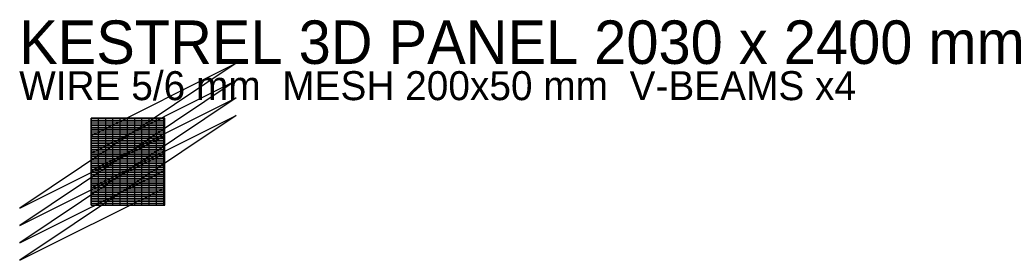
# Model space of a CAD drawing. Header units: metres. Extents: x -20 to 252, y -15 to 51.
import ezdxf

# ---------------------------------------------------------------- set-up
doc = ezdxf.new("R2010")
doc.units = ezdxf.units.M

msp = doc.modelspace()

# ---------------------------------------------------------------- linework, layer by layer
for p, q in [((40, 39.2), (-19.7, -0.8)), ((0, 19.2), (40, 39.2)), ((40, 34.4), (-19.7, -5.6)), ((0, 14.4), (40, 34.4)), ((40, 29.6), (-19.7, -10.4)), ((0, 9.6), (40, 29.6)), ((40, 24.8), (-19.7, -15.2)), ((0, 4.8), (40, 24.8)), ((20.3, 24), (0, 24)), ((0, 24), (0, 0)), ((20.3, 0), (20.3, 24)), ((-19.7, -0.8), (20.3, 19.2)), ((-19.7, -5.6), (20.3, 14.4)), ((-19.7, -10.4), (20.3, 9.6)), ((-19.7, -15.2), (20.3, 4.8)), ((0, 0), (20.3, 0))]:
    msp.add_line(p, q)
at = {"layer": 'MESH'}
for p, q in [((0, 0), (0, 24)), ((0, 24), (20.3, 24)), ((0, 23.5), (20.3, 23.5)), ((0, 23), (20.3, 23)), ((0, 22.5), (20.3, 22.5)), ((0, 22), (20.3, 22)), ((2, 0), (2, 24)), ((4, 0), (4, 24)), ((6, 0), (6, 24)), ((8, 0), (8, 24)), ((10, 0), (10, 24)), ((12, 0), (12, 24)), ((14, 0), (14, 24)), ((16, 0), (16, 24)), ((18, 0), (18, 24)), ((20, 0), (20, 24)), ((0, 21.5), (20.3, 21.5)), ((0, 21), (20.3, 21)), ((0, 20.5), (20.3, 20.5)), ((0, 20), (20.3, 20)), ((0, 19.5), (20.3, 19.5)), ((0, 19), (20.3, 19)), ((0, 18.5), (20.3, 18.5)), ((0, 18), (20.3, 18)), ((0, 17.5), (20.3, 17.5)), ((0, 17), (20.3, 17)), ((0, 16.5), (20.3, 16.5)), ((0, 16), (20.3, 16)), ((0, 15.5), (20.3, 15.5)), ((0, 15), (20.3, 15)), ((0, 14.5), (20.3, 14.5)), ((0, 14), (20.3, 14)), ((0, 13.5), (20.3, 13.5)), ((0, 13), (20.3, 13)), ((0, 12.5), (20.3, 12.5)), ((0, 12), (20.3, 12)), ((0, 11.5), (20.3, 11.5)), ((0, 11), (20.3, 11)), ((0, 10.5), (20.3, 10.5)), ((0, 10), (20.3, 10)), ((0, 9.5), (20.3, 9.5)), ((0, 9), (20.3, 9)), ((0, 8.5), (20.3, 8.5)), ((0, 8), (20.3, 8)), ((0, 7.5), (20.3, 7.5)), ((0, 7), (20.3, 7)), ((0, 6.5), (20.3, 6.5)), ((0, 6), (20.3, 6)), ((0, 5.5), (20.3, 5.5)), ((0, 5), (20.3, 5)), ((0, 4.5), (20.3, 4.5)), ((0, 4), (20.3, 4)), ((0, 3.5), (20.3, 3.5)), ((0, 3), (20.3, 3)), ((0, 2.5), (20.3, 2.5)), ((0, 2), (20.3, 2)), ((0, 1.5), (20.3, 1.5)), ((0, 1), (20.3, 1)), ((0, 0.5), (20.3, 0.5)), ((0, 0), (20.3, 0))]:
    msp.add_line(p, q, dxfattribs=at)

# ---------------------------------------------------------------- texts
for s, height, p in [('KESTREL 3D PANEL 2030 x 2400 mm', 12, (-19.85, 39)), ('WIRE 5/6 mm  MESH 200x50 mm  V-BEAMS x4', 8, (-19.85, 29))]:
    msp.add_text(s, height=height).set_placement(p)

doc.saveas('drawing.dxf')
